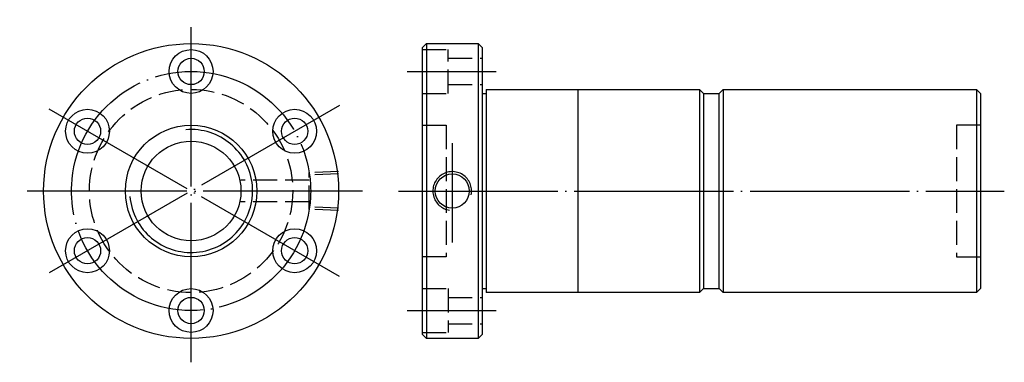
# Model space of a CAD drawing. Header units: millimetres. Extents: x -1 to 246, y 157 to 243.
import ezdxf

# ---------------------------------------------------------------- set-up
doc = ezdxf.new("R2010")
doc.units = ezdxf.units.MM
doc.header["$LTSCALE"] = 2
for name, pattern in [('CENTER', [22, 20, -1, 0, -1]), ('DASHED', [4, 3, -1]), ('THIN', [200000, 200000, 0])]:
    doc.linetypes.add(name, pattern=pattern)
doc.layers.add('NT', color=7, linetype='Continuous')
doc.layers.add('SH', color=7, linetype='Continuous')

msp = doc.modelspace()

# ---------------------------------------------------------------- linework, layer by layer
at = {"layer": 'NT', "color": 3, "linetype": 'CENTER'}
for p, q in [((41.98, 157), (41.98, 243)), ((79.21, 221.5), (4.74, 178.5)), ((79.21, 178.5), (4.74, 221.5)), ((84.98, 200), (-1.02, 200))]:
    msp.add_line(p, q, dxfattribs=at)
at = {"layer": 'NT', "color": 16, "linetype": 'Continuous'}
for p, q in [((100, 236), (101, 237)), ((100, 164), (100, 236)), ((101, 237), (114, 237)), ((101, 237), (101, 163)), ((114, 237), (115, 236)), ((114, 237), (114, 163)), ((115, 236), (115, 164)), ((116, 225.5), (116, 174.5)), ((116, 225.5), (169.5, 225.5)), ((139, 225.5), (139, 174.5)), ((169.5, 225.5), (170.5, 224.5)), ((169.5, 225.5), (169.5, 174.5)), ((174.5, 224.5), (175.5, 225.5)), ((175.5, 225.5), (239, 225.5)), ((175.5, 225.5), (175.5, 174.5)), ((239, 225.5), (240, 224.5)), ((239, 225.5), (239, 174.5)), ((115, 224.5), (116, 224.5)), ((170.5, 224.5), (170.5, 175.5)), ((170.5, 224.5), (174.5, 224.5)), ((174.5, 175.5), (174.5, 224.5)), ((240, 224.5), (240, 175.5)), ((115, 175.5), (116, 175.5)), ((170.5, 175.5), (169.5, 174.5)), ((170.5, 175.5), (174.5, 175.5)), ((175.5, 174.5), (174.5, 175.5)), ((240, 175.5), (239, 174.5)), ((169.5, 174.5), (116, 174.5)), ((239, 174.5), (175.5, 174.5)), ((101, 163), (100, 164)), ((115, 164), (114, 163)), ((114, 163), (101, 163))]:
    msp.add_line(p, q, dxfattribs=at)
at = {"layer": 'NT', "color": 1, "linetype": 'DASHED'}
for p, q in [((100, 235.5), (106.5, 235.5)), ((106.5, 224.5), (106.5, 235.5)), ((106.5, 233.3), (115, 233.3)), ((106.5, 226.7), (115, 226.7)), ((100, 224.5), (106.5, 224.5)), ((100, 216.5), (106, 216.5)), ((106, 216.5), (106, 183.5)), ((240, 216.5), (234, 216.5)), ((234, 216.5), (234, 183.5)), ((106, 183.5), (100, 183.5)), ((234, 183.5), (240, 183.5)), ((100, 175.5), (106.5, 175.5)), ((106.5, 175.5), (106.5, 164.5)), ((106.5, 173.3), (115, 173.3)), ((106.5, 166.7), (115, 166.7)), ((100, 164.5), (106.5, 164.5))]:
    msp.add_line(p, q, dxfattribs=at)
at = {"layer": 'NT', "color": 16, "linetype": 'Continuous'}
for centre, radius in [((41.98, 200), 37), ((41.98, 230), 5.5), ((41.98, 230), 3.3), ((15.99, 215), 5.5), ((67.96, 215), 5.5), ((15.99, 215), 3.3), ((67.96, 215), 3.3), ((41.98, 200), 16.5), ((41.98, 200), 12.5), ((107.5, 200), 4.28), ((15.99, 185), 5.5), ((67.96, 185), 5.5), ((15.99, 185), 3.3), ((67.96, 185), 3.3), ((41.98, 170), 5.5), ((41.98, 170), 3.3)]:
    msp.add_circle(centre, radius, dxfattribs=at)
at = {"layer": 'NT', "color": 3, "linetype": 'CENTER'}
msp.add_circle((41.98, 200), 30, dxfattribs=at)
at = {"layer": 'NT', "color": 1, "linetype": 'DASHED'}
msp.add_circle((41.98, 200), 25.5, dxfattribs=at)
at = {"layer": 'NT', "color": 5, "linetype": 'THIN'}
for centre, radius, start, end in [((41.98, 200), 15.43, 185, 95), ((107.5, 200), 4.86, 349.0687, 261.9661)]:
    msp.add_arc(centre, radius, start, end, dxfattribs=at)
at = {"layer": 'SH', "color": 3, "linetype": 'CENTER'}
for p, q in [((96.21, 230), (118.5, 230)), ((107.5, 212.03), (107.5, 187.07)), ((94, 200), (246, 200)), ((96.21, 170), (118.5, 170))]:
    msp.add_line(p, q, dxfattribs=at)
at = {"layer": 'SH', "color": 1, "linetype": 'DASHED'}
for p, q in [((71.58, 202.75), (54.48, 202.75)), ((78.98, 204.86), (71.58, 204.63)), ((71.58, 195.37), (71.58, 204.63)), ((78.98, 204.28), (71.58, 204.05)), ((71.58, 197.25), (54.48, 197.25)), ((78.98, 195.72), (71.58, 195.95)), ((78.98, 195.14), (71.58, 195.37))]:
    msp.add_line(p, q, dxfattribs=at)

doc.saveas('drawing.dxf')
